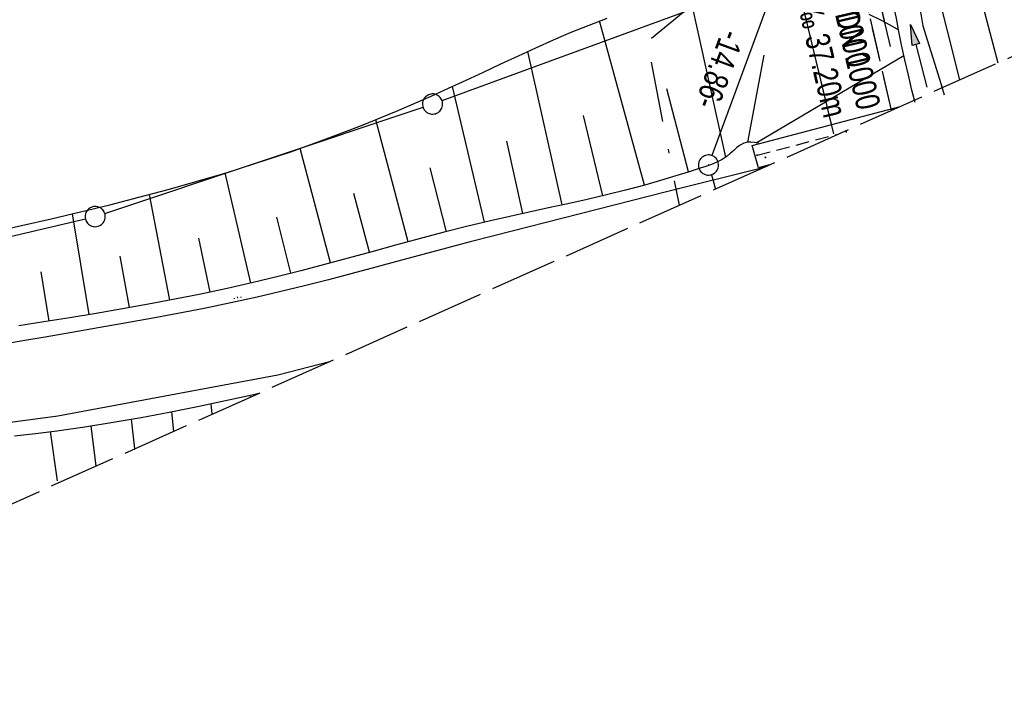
# Model space of a CAD drawing. Extents: x 509202 to 509841, y 456298 to 457260.
# Tile 4 of 56: x 509610 to 509683, y 456298 to 456348. Entities that reach past the tile are written whole.
import ezdxf

# ---------------------------------------------------------------- set-up
doc = ezdxf.new("R2010")
doc.units = 0
doc.header["$LTSCALE"] = 10
doc.header["$MEASUREMENT"] = 0
for name, pattern in [('ACAD_ISO16W100', [73, 15, -6.5, 15, -6.5, 15, -7, 1, -7]), ('AUSGEZOGEN', [0]), ('LT00', [0]), ('LT12', [0.4, 0.3, -0.1]), ('LT14', [0.6, 0.5, -0.1]), ('LT17', [0.15, 0.1, -0.05]), ('STRICHLINIE2', [0.375, 0.25, -0.125])]:
    doc.linetypes.add(name, pattern=pattern)
doc.layers.get('0').update_dxf_attribs({"linetype": 'LT00'})
for name, color, linetype in [('--EK_FBR', 1, 'LT00'), ('--EK_Halt-Pfeil', 4, 'LT00'), ('--EK_Haltung', 7, 'STRICHLINIE2'), ('--EK_Haltung-Text', 140, 'LT00'), ('--EL_DFK_AB_L', 21, 'LT00'), ('--EL_DFK_AB_P', 7, 'LT00'), ('--EL_Halt-Pfeil', 4, 'LT00'), ('--EL_Haltung', 182, 'STRICHLINIE2'), ('--EL_Haltung-Text', 182, 'LT00'), ('ABSTAND', 8, 'LT00'), ('BAB-KABEL', 220, 'ACAD_ISO16W100'), ('DFK_AB_L', 21, 'LT00'), ('DFK_AB_P', 7, 'LT00'), ('DFK_GZPKT', 250, 'LT00'), ('DFK_KATASTER', 250, 'LT00'), ('DFK_TOPO-ANL', 252, 'LT00'), ('DL', 182, 'LT12'), ('DL_PFEIL', 201, 'LT00'), ('DL_TEXT', 182, 'LT00'), ('PFEIL', 140, 'AUSGEZOGEN'), ('V114_AFBR_BAB', 250, 'LT00'), ('V114_BOESCH', 250, 'LT00'), ('V114_BOSCHUNG', 250, 'LT00'), ('V114_BR_KAPPE', 30, 'LT00'), ('V114_BR_WID', 30, 'LT17'), ('V114_GRABEN', 250, 'LT00'), ('V114_LD_MARK', 250, 'LT00'), ('V114_ZAUN', 40, 'LT00'), ('V115_AFBR_BAB', 250, 'LT00'), ('V115_BOESCH', 250, 'LT00'), ('V115_BOSCHUNG', 250, 'LT00'), ('V115_BR_KAPPE', 30, 'LT00'), ('V115_BR_WID', 30, 'LT17'), ('V115_GRABEN', 250, 'LT00'), ('V115_LD_MARK', 250, 'LT00'), ('V115_ZAUN', 40, 'LT00')]:
    doc.layers.add(name, color=color, linetype=linetype)
doc.layers.add('-BLATT_114-RAND', color=7, linetype='LT14', plot=False)
doc.styles.add('Haltungsbeschriftung', font='ARIAL.TTF', dxfattribs={"width": 0.75})
doc.styles.get("Standard").update_dxf_attribs({"font": 'ARIAL.TTF'})

# ---------------------------------------------------------------- blocks, each defined once
blk = doc.blocks.new('SYMB7010')
at = {"color": 0, "linetype": 'ByBlock'}
for points in [[(-0.031408, 0.499213), (-0.093728, 0.49134), (-0.15457, 0.475719), (-0.212975, 0.452595), (-0.268021, 0.422333), (-0.31884, 0.385411), (-0.36463, 0.342411), (-0.40467, 0.29401), (-0.438329, 0.240973), (-0.465074, 0.184136), (-0.484486, 0.124395), (-0.496256, 0.062692), (-0.5002, 0)], [(0.5002, 0), (0.496256, 0.062692), (0.484485, 0.124395), (0.465074, 0.184136), (0.438329, 0.240973), (0.40467, 0.29401), (0.36463, 0.342411), (0.31884, 0.385411), (0.268021, 0.422333), (0.212975, 0.452595), (0.15457, 0.475719), (0.093728, 0.49134), (0.031408, 0.499213), (-0.031408, 0.499213)], [(-0.5002, 0), (-0.496256, -0.062692), (-0.484486, -0.124395), (-0.465075, -0.184136), (-0.438329, -0.240973), (-0.404671, -0.29401), (-0.36463, -0.342411), (-0.31884, -0.385411), (-0.268021, -0.422333), (-0.212975, -0.452595), (-0.154571, -0.475719), (-0.093728, -0.49134), (-0.031408, -0.499213), (0.031408, -0.499213)], [(0.031408, -0.499213), (0.093728, -0.491341), (0.15457, -0.475719), (0.212975, -0.452595), (0.268021, -0.422333), (0.31884, -0.385411), (0.36463, -0.342411), (0.404671, -0.294011), (0.438329, -0.240974), (0.465075, -0.184136), (0.484486, -0.124395), (0.496256, -0.062692), (0.500201, 0)]]:
    blk.add_lwpolyline(points, dxfattribs=at)
blk = doc.blocks.new('SYMB7294')
at = {"color": 0, "linetype": 'ByBlock'}
for p, q in [((-0.25, 0), (-0.25, 0.05)), ((0, 0), (0, 0.1)), ((0.25, 0), (0.25, 0.05))]:
    blk.add_line(p, q, dxfattribs=at)
blk = doc.blocks.new('SYMB0003')
at = {"color": 0, "linetype": 'ByBlock'}
for p, q in [((-0.015712, 0), (0.010166, 0.012015)), ((0, -0.021257), (-0.015712, 0)), ((0.010166, 0.012015), (0, -0.021257))]:
    blk.add_line(p, q, dxfattribs=at)
for points in [[(-0.031395, 0.499013), (-0.093691, 0.491144), (-0.154509, 0.475528), (-0.21289, 0.452414), (-0.267913, 0.422164), (-0.318712, 0.385257), (-0.364484, 0.342274), (-0.404509, 0.293893), (-0.438154, 0.240877), (-0.464888, 0.184062), (-0.484292, 0.124345), (-0.496058, 0.062667), (-0.5, 0)], [(0.5, 0), (0.496057, 0.062667), (0.484292, 0.124345), (0.464888, 0.184062), (0.438153, 0.240877), (0.404509, 0.293893), (0.364484, 0.342274), (0.318712, 0.385257), (0.267913, 0.422164), (0.21289, 0.452414), (0.154509, 0.475528), (0.093691, 0.491144), (0.031395, 0.499013), (-0.031395, 0.499013)], [(-0.5, 0), (-0.496058, -0.062667), (-0.484292, -0.124345), (-0.464888, -0.184062), (-0.438154, -0.240877), (-0.404509, -0.293893), (-0.364485, -0.342274), (-0.318712, -0.385257), (-0.267914, -0.422164), (-0.21289, -0.452414), (-0.154509, -0.475529), (-0.093691, -0.491144), (-0.031395, -0.499014), (0.031395, -0.499014)], [(0.031395, -0.499014), (0.093691, -0.491144), (0.154509, -0.475529), (0.21289, -0.452414), (0.267914, -0.422164), (0.318712, -0.385257), (0.364485, -0.342274), (0.404509, -0.293893), (0.438154, -0.240877), (0.464889, -0.184062), (0.484292, -0.124345), (0.496058, -0.062667), (0.5, 0)]]:
    blk.add_lwpolyline(points, dxfattribs=at)
blk = doc.blocks.new('Pfreil3')
at = {"layer": 'PFEIL'}
blk.add_hatch(color=256, dxfattribs=at).paths.add_polyline_path([(-1.549, 0.273), (-1.549, -0.273), (0, 0)])
for p, q in [((-1.549, 0), (-4.831, 0)), ((-1.549, -0.273), (-1.549, 0.273)), ((-1.549, 0.273), (0, 0)), ((0, 0), (-1.549, -0.273))]:
    blk.add_line(p, q, dxfattribs=at)
blk = doc.blocks.new('SYMB0011')
at = {"color": 0, "linetype": 'ByBlock'}
for p, q in [((0.5, 0), (-0.5, 0)), ((0, 0.5), (0, -0.5))]:
    blk.add_line(p, q, dxfattribs=at)
blk = doc.blocks.new('SYMB0070')
at = {"color": 0, "linetype": 'ByBlock'}
for p, q in [((-0.5, 0), (0.2, 0)), ((0.5, 0), (0.2, 0.1)), ((0.2, 0.1), (0.2, 0)), ((0.468, 0), (0.21, 0.086)), ((0.21, 0.086), (0.21, -0.086)), ((0.21, -0.086), (0.468, 0)), ((0.22, -0.072), (0.437, 0)), ((0.23, -0.058), (0.405, 0)), ((0.24, -0.045), (0.374, 0)), ((0.342, 0), (0.25, 0.031)), ((0.25, 0.031), (0.25, -0.031)), ((0.25, -0.031), (0.342, 0)), ((0.26, -0.017), (0.31, 0)), ((0.27, -0.003), (0.279, 0))]:
    blk.add_line(p, q, dxfattribs=at)
for points in [[(0.2, 0), (0.2, -0.1), (0.5, 0)], [(0.437, 0), (0.22, 0.072), (0.22, -0.072)], [(0.405, 0), (0.23, 0.058), (0.23, -0.058)], [(0.374, 0), (0.24, 0.045), (0.24, -0.045)], [(0.31, 0), (0.26, 0.017), (0.26, -0.017)], [(0.279, 0), (0.27, 0.003), (0.27, -0.003)]]:
    blk.add_lwpolyline(points, dxfattribs=at)

msp = doc.modelspace()

# ---------------------------------------------------------------- linework, layer by layer
at = {"layer": '--EK_FBR'}
for points in [[(509679.576, 456343.273), (509677.744, 456350.581), (509676.985, 456353.563), (509676.208, 456356.54), (509675.414, 456359.512), (509674.606, 456362.482), (509673.789, 456365.448), (509672.963, 456368.412), (509672.133, 456371.375), (509671.301, 456374.338), (509670.134, 456378.494), (509668.968, 456382.65), (509667.8, 456386.805), (509666.629, 456390.96), (509665.454, 456395.113), (509664.273, 456399.265), (509662.604, 456405.086), (509660.919, 456410.903), (509659.217, 456416.715), (509657.497, 456422.521), (509656.068, 456427.292), (509654.627, 456432.059)], [(509679.576, 456343.273), (509677.744, 456350.581), (509676.985, 456353.563), (509676.208, 456356.54), (509675.414, 456359.512), (509674.606, 456362.482), (509673.789, 456365.448), (509672.963, 456368.412), (509672.133, 456371.375), (509671.301, 456374.338), (509670.134, 456378.494), (509668.968, 456382.65), (509667.8, 456386.805), (509666.629, 456390.96), (509665.454, 456395.113), (509664.273, 456399.265), (509662.604, 456405.086), (509660.919, 456410.903), (509659.217, 456416.715), (509657.497, 456422.521), (509656.672, 456425.275)], [(509664.987, 456336.751), (509664.602, 456336.651), (509657.727, 456334.929), (509644.876, 456331.656), (509643.112, 456331.2), (509641.35, 456330.734), (509639.591, 456330.262), (509637.832, 456329.787), (509636.072, 456329.313), (509634.312, 456328.844), (509632.549, 456328.384), (509630.782, 456327.935), (509629.012, 456327.502), (509627.236, 456327.089), (509625.274, 456326.659), (509623.306, 456326.254), (509621.333, 456325.869), (509619.358, 456325.501), (509617.382, 456325.146), (509615.406, 456324.801), (509613.432, 456324.46), (509611.462, 456324.122), (509609.786, 456323.833), (509608.112, 456323.547)], [(509664.987, 456336.751), (509664.602, 456336.651), (509657.727, 456334.929), (509644.876, 456331.656), (509643.112, 456331.2), (509641.35, 456330.734), (509639.591, 456330.262), (509637.832, 456329.787), (509636.072, 456329.313), (509634.312, 456328.844), (509632.549, 456328.384), (509630.782, 456327.935), (509629.012, 456327.502), (509627.236, 456327.089), (509625.274, 456326.659), (509623.306, 456326.254), (509621.333, 456325.869), (509619.358, 456325.501), (509617.382, 456325.146), (509615.406, 456324.801), (509613.432, 456324.46), (509611.462, 456324.122), (509609.786, 456323.833), (509608.112, 456323.547)], [(509593.205, 456315.7), (509612.399, 456318.258), (509628.788, 456321.311), (509632.735, 456322.335)], [(509593.205, 456315.7), (509612.399, 456318.258), (509628.788, 456321.311), (509632.735, 456322.335)]]:
    msp.add_lwpolyline(points, dxfattribs=at)
at = {"layer": '--EK_Haltung'}
msp.add_line((509674.498, 456341.003), (509670.69, 456357.412), dxfattribs=at)
at = {"layer": '--EL_DFK_AB_L'}
for p, q in [((509665.732, 456350.176), (509661.119, 456337.633)), ((509661.074, 456336.211), (509661.391, 456335.144))]:
    msp.add_line(p, q, dxfattribs=at)
at = {"layer": '--EL_Haltung'}
msp.add_line((509674.498, 456341.003), (509670.69, 456357.412), dxfattribs=at)
at = {"layer": '-BLATT_114-RAND'}
msp.add_lwpolyline([(509201.601, 457142.825), (509579.071, 456298.348), (509841.087, 456415.466), (509463.617, 457259.943), (509201.601, 457142.825)], dxfattribs=at)
at = {"layer": 'BAB-KABEL', "ltscale": 0.03, "flags": 128}
msp.add_lwpolyline([(509310.397, 457191.455), (509314.935, 457182.403), (509327.66, 457157.094), (509343.187, 457126.022), (509353.104, 457106.758), (509363.321, 457084.915), (509375.621, 457061.023), (509384.153, 457045.767), (509397.858, 457019.34), (509408.066, 456999.062), (509420.087, 456973.888), (509435.471, 456943.271), (509446.241, 456921.444), (509454.936, 456903.795), (509461.516, 456890.214), (509469.628, 456874.404), (509477.312, 456859.329), (509483.329, 456847.572), (509491.021, 456833.158), (509501.09, 456813.152), (509506.259, 456802.264), (509513.665, 456785.62), (509521.93, 456766.04), (509526.539, 456755.153), (509531.439, 456742.537), (509534.931, 456733.883), (509544.021, 456711.792), (509550.592, 456695.843), (509560.174, 456669.924), (509577.78, 456627.358), (509581.452, 456623.887), (509581.081, 456619.183), (509584.721, 456608.071), (509600.908, 456566.528), (509604.911, 456555.37), (509610.192, 456542.556), (509618.674, 456519.883), (509627.397, 456496.01), (509636.934, 456469.156), (509646.666, 456441.468), (509670.817, 456365.754), (509672.677, 456359.45), (509656.284, 456346.091), (509658.672, 456333.929)], dxfattribs=at)
at = {"layer": 'DFK_AB_L'}
for p, q in [((509665.732, 456350.176), (509661.119, 456337.633)), ((509661.074, 456336.211), (509661.391, 456335.144))]:
    msp.add_line(p, q, dxfattribs=at)
at = {"layer": 'DFK_KATASTER'}
for p, q in [((509641.015, 456341.728), (509665.286, 456350.622)), ((509615.892, 456333.326), (509639.599, 456341.232)), ((509597.671, 456328.981), (509614.45, 456332.917))]:
    msp.add_line(p, q, dxfattribs=at)
at = {"layer": 'DL'}
msp.add_line((509674.498, 456341.003), (509670.69, 456357.412), dxfattribs=at)
at = {"layer": 'V114_AFBR_BAB'}
for points in [[(509679.576, 456343.273), (509677.744, 456350.581), (509676.985, 456353.563), (509676.208, 456356.54), (509675.414, 456359.512), (509674.606, 456362.482), (509673.789, 456365.448), (509672.963, 456368.412), (509672.133, 456371.375), (509671.301, 456374.338), (509670.134, 456378.494), (509668.968, 456382.65), (509667.8, 456386.805), (509666.629, 456390.96), (509665.454, 456395.113), (509664.273, 456399.265), (509662.604, 456405.086), (509660.919, 456410.903), (509659.217, 456416.715), (509657.497, 456422.521), (509656.068, 456427.292), (509654.627, 456432.059)], [(509664.987, 456336.751), (509664.602, 456336.651), (509657.727, 456334.929), (509644.876, 456331.656), (509643.112, 456331.2), (509641.35, 456330.734), (509639.591, 456330.262), (509637.832, 456329.787), (509636.072, 456329.313), (509634.312, 456328.844), (509632.549, 456328.384), (509630.782, 456327.935), (509629.012, 456327.502), (509627.236, 456327.089), (509625.274, 456326.659), (509623.306, 456326.254), (509621.333, 456325.869), (509619.358, 456325.501), (509617.382, 456325.146), (509615.406, 456324.801), (509613.432, 456324.46), (509611.462, 456324.122), (509609.786, 456323.833), (509608.112, 456323.547)], [(509593.205, 456315.7), (509612.399, 456318.258), (509628.788, 456321.311), (509632.735, 456322.335)]]:
    msp.add_lwpolyline(points, dxfattribs=at)
at = {"layer": 'V114_BOESCH'}
for points in [[(509672.809, 456348.161), (509673.71, 456347.703), (509674.359, 456347.355), (509675.007, 456347.003)], [(509607.49, 456331.923), (509609.692, 456332.416), (509611.889, 456332.92), (509614.08, 456333.438), (509616.264, 456333.974), (509618.441, 456334.531), (509620.612, 456335.112), (509622.774, 456335.721), (509624.928, 456336.359), (509627.073, 456337.031), (509629.74, 456337.922), (509632.389, 456338.869), (509635.018, 456339.873), (509637.621, 456340.933), (509640.196, 456342.049), (509641.503, 456342.64), (509642.804, 456343.242), (509644.102, 456343.849), (509645.399, 456344.458), (509646.698, 456345.062), (509648.003, 456345.658), (509649.314, 456346.242), (509650.636, 456346.808), (509651.97, 456347.352), (509653.319, 456347.87)], [(509664.575, 456338.546), (509664.295, 456338.604), (509664.02, 456338.64), (509663.757, 456338.633), (509663.483, 456338.555), (509663.225, 456338.414), (509662.978, 456338.229), (509662.736, 456338.019), (509662.494, 456337.801), (509662.246, 456337.594), (509661.873, 456337.343), (509661.481, 456337.139), (509661.076, 456336.973), (509660.662, 456336.829), (509660.244, 456336.696), (509659.339, 456336.408), (509658.434, 456336.121), (509657.527, 456335.84), (509656.112, 456335.432), (509654.688, 456335.054), (509653.257, 456334.701), (509651.821, 456334.367), (509650.381, 456334.045), (509648.94, 456333.731), (509647.498, 456333.418), (509646.057, 456333.1), (509644.619, 456332.772), (509642.843, 456332.344), (509641.073, 456331.896), (509639.306, 456331.432), (509637.543, 456330.958), (509635.78, 456330.479), (509634.018, 456329.999), (509632.254, 456329.525), (509630.487, 456329.06), (509628.716, 456328.61), (509626.939, 456328.18), (509625.003, 456327.74), (509623.061, 456327.327), (509621.113, 456326.938), (509619.161, 456326.57), (509617.208, 456326.22), (509615.255, 456325.886), (509613.302, 456325.565), (509611.353, 456325.253), (509609.497, 456324.963)], [(509609.177, 456316.765), (509610.746, 456316.947), (509612.314, 456317.145), (509614.412, 456317.442), (509616.509, 456317.775), (509618.605, 456318.139), (509620.699, 456318.532), (509622.791, 456318.949), (509624.88, 456319.388), (509626.966, 456319.844), (509627.364, 456319.934)]]:
    msp.add_lwpolyline(points, dxfattribs=at)
at = {"layer": 'V114_BOSCHUNG'}
for p, q in [((509662.154, 456337.526), (509659.465, 456349.699)), ((509656.094, 456335.427), (509652.742, 456347.653)), ((509649.972, 456333.956), (509647.41, 456345.389)), ((509663.792, 456338.636), (509665.014, 456345.105)), ((509664.41, 456338.581), (509675.422, 456345.078)), ((509644.179, 456332.668), (509641.785, 456342.77)), ((509659.384, 456336.429), (509657.747, 456342.609)), ((509638.5, 456331.217), (509636.088, 456340.301)), ((509652.998, 456334.639), (509651.556, 456340.613)), ((509647.041, 456333.318), (509645.832, 456338.706)), ((509632.709, 456329.646), (509630.449, 456338.169)), ((509626.764, 456328.139), (509624.859, 456336.338)), ((509641.342, 456331.965), (509640.14, 456336.73)), ((509620.742, 456326.867), (509619.221, 456334.737)), ((509635.617, 456330.434), (509634.442, 456334.816)), ((509614.729, 456325.798), (509613.489, 456333.297)), ((509629.748, 456328.87), (509628.703, 456333.046)), ((509623.753, 456327.472), (509622.903, 456331.493)), ((509617.733, 456326.313), (509617.049, 456330.156)), ((509611.745, 456325.315), (509611.164, 456328.967)), ((509626.736, 456319.654), (509626.72, 456319.79)), ((509623.905, 456318.388), (509623.821, 456319.163)), ((509618.142, 456315.812), (509617.896, 456318.012)), ((509621.033, 456317.104), (509620.879, 456318.567)), ((509615.256, 456314.522), (509614.875, 456317.513)), ((509612.373, 456313.421), (509611.859, 456317.086))]:
    msp.add_line(p, q, dxfattribs=at)
at = {"layer": 'V114_BR_KAPPE'}
msp.add_lwpolyline([(509665.394, 456336.933), (509664.585, 456336.721), (509664.103, 456338.385), (509675.128, 456341.284)], dxfattribs=at)
at = {"layer": 'V114_BR_WID'}
msp.add_line((509664.482, 456337.651), (509670.597, 456339.259), dxfattribs=at)
at = {"layer": 'V114_GRABEN'}
for points in [[(509671.022, 456363.26, 0.038875), (509673.086, 456358.793, -0.076565), (509676.835, 456347.295), (509677.281, 456345.861), (509677.725, 456344.426), (509678.165, 456342.988), (509678.257, 456342.683)], [(509676.206, 456341.766), (509676.018, 456342.499), (509675.749, 456343.622), (509675.494, 456344.748), (509675.248, 456345.875), (509675.007, 456347.003, 0.062373), (509671.729, 456358.165, 0.018777), (509669.761, 456362.132)]]:
    msp.add_lwpolyline(points, format="xyb", dxfattribs=at)
for points in [[(509676.206, 456341.766), (509676.018, 456342.499), (509675.749, 456343.622), (509675.494, 456344.748), (509675.248, 456345.875), (509675.007, 456347.003)], [(509676.835, 456347.295), (509677.281, 456345.861), (509677.725, 456344.426), (509678.165, 456342.988), (509678.257, 456342.683)]]:
    msp.add_lwpolyline(points, dxfattribs=at)
at = {"layer": 'V114_LD_MARK'}
msp.add_lwpolyline([(509654.824, 456441.75), (509658.996, 456427.97), (509663.089, 456414.166), (509667.102, 456400.339), (509671.294, 456385.566), (509675.396, 456370.767), (509679.406, 456355.944), (509682.416, 456344.542)], dxfattribs=at)
at = {"layer": 'V114_ZAUN'}
msp.add_lwpolyline([(509667.61, 456352.741), (509667.582, 456349.959), (509670.005, 456339.937)], dxfattribs=at)
at = {"layer": 'V115_AFBR_BAB'}
for points in [[(509679.576, 456343.273), (509677.744, 456350.581), (509676.985, 456353.563), (509676.208, 456356.54), (509675.414, 456359.512), (509674.606, 456362.482), (509673.789, 456365.448), (509672.963, 456368.412), (509672.133, 456371.375), (509671.301, 456374.338), (509670.134, 456378.494), (509668.968, 456382.65), (509667.8, 456386.805), (509666.629, 456390.96), (509665.454, 456395.113), (509664.273, 456399.265), (509662.604, 456405.086), (509660.919, 456410.903), (509659.217, 456416.715), (509657.497, 456422.521), (509656.672, 456425.275)], [(509664.987, 456336.751), (509664.602, 456336.651), (509657.727, 456334.929), (509644.876, 456331.656), (509643.112, 456331.2), (509641.35, 456330.734), (509639.591, 456330.262), (509637.832, 456329.787), (509636.072, 456329.313), (509634.312, 456328.844), (509632.549, 456328.384), (509630.782, 456327.935), (509629.012, 456327.502), (509627.236, 456327.089), (509625.274, 456326.659), (509623.306, 456326.254), (509621.333, 456325.869), (509619.358, 456325.501), (509617.382, 456325.146), (509615.406, 456324.801), (509613.432, 456324.46), (509611.462, 456324.122), (509609.786, 456323.833), (509608.112, 456323.547)], [(509593.205, 456315.7), (509612.399, 456318.258), (509628.788, 456321.311), (509632.735, 456322.335)]]:
    msp.add_lwpolyline(points, dxfattribs=at)
at = {"layer": 'V115_BOESCH'}
for points in [[(509672.809, 456348.161), (509673.71, 456347.703), (509674.359, 456347.356), (509675.007, 456347.003)], [(509607.49, 456331.923), (509609.692, 456332.416), (509611.889, 456332.92), (509614.08, 456333.438), (509616.264, 456333.974), (509618.441, 456334.531), (509620.612, 456335.112), (509622.774, 456335.721), (509624.928, 456336.359), (509627.073, 456337.031), (509629.74, 456337.922), (509632.389, 456338.869), (509635.018, 456339.873), (509637.621, 456340.933), (509640.196, 456342.049), (509641.503, 456342.64), (509642.804, 456343.242), (509644.102, 456343.849), (509645.399, 456344.458), (509646.699, 456345.062), (509648.003, 456345.658), (509649.314, 456346.242), (509650.636, 456346.808), (509651.97, 456347.352), (509653.319, 456347.87)], [(509664.575, 456338.546), (509664.295, 456338.604), (509664.02, 456338.64), (509663.757, 456338.633), (509663.483, 456338.555), (509663.225, 456338.414), (509662.978, 456338.229), (509662.736, 456338.019), (509662.494, 456337.801), (509662.246, 456337.594), (509661.873, 456337.343), (509661.481, 456337.14), (509661.076, 456336.972), (509660.662, 456336.829), (509660.244, 456336.696), (509659.339, 456336.408), (509658.434, 456336.121), (509657.527, 456335.84), (509656.112, 456335.432), (509654.688, 456335.054), (509653.257, 456334.701), (509651.821, 456334.367), (509650.381, 456334.045), (509648.94, 456333.731), (509647.498, 456333.418), (509646.057, 456333.1), (509644.619, 456332.772), (509642.843, 456332.344), (509641.073, 456331.896), (509639.306, 456331.432), (509637.543, 456330.958), (509635.78, 456330.479), (509634.018, 456329.999), (509632.254, 456329.525), (509630.487, 456329.06), (509628.716, 456328.61), (509626.939, 456328.18), (509625.003, 456327.74), (509623.061, 456327.327), (509621.113, 456326.938), (509619.161, 456326.57), (509617.208, 456326.22), (509615.255, 456325.886), (509613.302, 456325.564), (509611.353, 456325.253), (509609.497, 456324.963)], [(509609.177, 456316.765), (509610.746, 456316.947), (509612.314, 456317.145), (509614.412, 456317.442), (509616.509, 456317.775), (509618.605, 456318.139), (509620.699, 456318.532), (509622.791, 456318.949), (509624.88, 456319.388), (509626.966, 456319.844), (509627.364, 456319.934)]]:
    msp.add_lwpolyline(points, dxfattribs=at)
at = {"layer": 'V115_BOSCHUNG'}
for p, q in [((509662.154, 456337.526), (509659.465, 456349.699)), ((509656.094, 456335.427), (509652.742, 456347.653)), ((509649.972, 456333.956), (509647.41, 456345.389)), ((509663.792, 456338.636), (509665.014, 456345.105)), ((509664.41, 456338.581), (509675.422, 456345.078)), ((509644.179, 456332.668), (509641.785, 456342.77)), ((509659.384, 456336.429), (509657.747, 456342.609)), ((509638.5, 456331.216), (509636.088, 456340.3)), ((509652.998, 456334.639), (509651.556, 456340.613)), ((509647.041, 456333.318), (509645.832, 456338.706)), ((509632.709, 456329.646), (509630.449, 456338.169)), ((509626.764, 456328.139), (509624.859, 456336.338)), ((509641.342, 456331.965), (509640.14, 456336.73)), ((509620.742, 456326.867), (509619.221, 456334.737)), ((509635.617, 456330.434), (509634.442, 456334.816)), ((509614.729, 456325.798), (509613.489, 456333.297)), ((509629.748, 456328.87), (509628.703, 456333.046)), ((509623.753, 456327.472), (509622.903, 456331.493)), ((509617.733, 456326.313), (509617.049, 456330.156)), ((509611.745, 456325.315), (509611.164, 456328.967)), ((509626.736, 456319.654), (509626.72, 456319.79)), ((509623.905, 456318.388), (509623.821, 456319.163)), ((509618.142, 456315.812), (509617.896, 456318.012)), ((509621.033, 456317.104), (509620.879, 456318.567)), ((509615.256, 456314.522), (509614.875, 456317.513)), ((509612.373, 456313.421), (509611.859, 456317.086))]:
    msp.add_line(p, q, dxfattribs=at)
at = {"layer": 'V115_BR_KAPPE'}
msp.add_lwpolyline([(509665.394, 456336.933), (509664.585, 456336.721), (509664.103, 456338.385), (509675.127, 456341.284)], dxfattribs=at)
at = {"layer": 'V115_BR_WID'}
msp.add_line((509664.482, 456337.651), (509670.597, 456339.259), dxfattribs=at)
at = {"layer": 'V115_GRABEN'}
for points in [[(509671.022, 456363.26, 0.038875), (509673.086, 456358.793, -0.076565), (509676.835, 456347.295), (509677.281, 456345.861), (509677.725, 456344.426), (509678.165, 456342.988), (509678.417, 456342.149)], [(509676.253, 456341.58), (509676.018, 456342.499), (509675.749, 456343.622), (509675.494, 456344.748), (509675.248, 456345.875), (509675.007, 456347.003, 0.062373), (509671.729, 456358.165, 0.018777), (509669.761, 456362.132)]]:
    msp.add_lwpolyline(points, format="xyb", dxfattribs=at)
at = {"layer": 'V115_LD_MARK'}
msp.add_lwpolyline([(509659.701, 456425.594), (509663.089, 456414.166), (509667.102, 456400.339), (509671.294, 456385.566), (509675.395, 456370.767), (509679.406, 456355.944), (509682.416, 456344.542)], dxfattribs=at)
at = {"layer": 'V115_ZAUN'}
msp.add_lwpolyline([(509667.61, 456352.741), (509667.582, 456349.959), (509670.172, 456339.244)], dxfattribs=at)

# ---------------------------------------------------------------- block references
at = {"layer": '--EK_Halt-Pfeil', "xscale": 4.000000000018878, "yscale": 4, "zscale": 4, "rotation": 103.0674400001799}
msp.add_blockref('SYMB0070', (509673.96, 456347.698), dxfattribs=at)
at = {"layer": '--EL_DFK_AB_P', "xscale": 1.500000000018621, "yscale": 1.5, "zscale": 1.5, "rotation": 264.7377099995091}
msp.add_blockref('SYMB0003', (509660.86, 456336.93), dxfattribs=at)
at = {"layer": '--EL_Halt-Pfeil', "xscale": 4.000000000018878, "yscale": 4, "zscale": 4, "rotation": 103.0674400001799}
msp.add_blockref('SYMB0070', (509673.96, 456347.698), dxfattribs=at)
at = {"layer": 'DFK_AB_P', "xscale": 1.500000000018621, "yscale": 1.5, "zscale": 1.5, "rotation": 264.7377099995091}
msp.add_blockref('SYMB0003', (509660.86, 456336.93), dxfattribs=at)
at = {"layer": 'DFK_GZPKT', "xscale": 1.500000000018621, "yscale": 1.5, "zscale": 1.5, "rotation": 264.7377099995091}
for p in [(509640.31, 456341.47), (509615.18, 456333.09)]:
    msp.add_blockref('SYMB7010', p, dxfattribs=at)
at = {"layer": 'DFK_TOPO-ANL', "rotation": 12.11425999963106}
msp.add_blockref('SYMB7294', (509625.81, 456327.009), dxfattribs=at)
at = {"layer": 'DL_PFEIL', "xscale": 4.000000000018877, "yscale": 4, "zscale": 4, "rotation": 103.0674400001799}
msp.add_blockref('SYMB0070', (509673.508, 456349.646), dxfattribs=at)
at = {"layer": 'PFEIL', "rotation": 104.5023017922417}
msp.add_blockref('Pfreil3', (509675.919, 456347.399), dxfattribs=at)
at = {"layer": 'V114_BR_WID', "xscale": 0.1000000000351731, "yscale": 0.09999999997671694, "zscale": 0.1, "rotation": 294.0840000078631}
for p in [(509664.482, 456337.651), (509665.096, 456337.491)]:
    msp.add_blockref('SYMB0011', p, dxfattribs=at)
at = {"layer": 'V115_BR_WID', "xscale": 0.1000000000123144, "yscale": 0.09999999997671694, "zscale": 0.1, "rotation": 275.9993999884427}
for p in [(509671.126, 456339.398), (509664.482, 456337.651), (509665.096, 456337.491)]:
    msp.add_blockref('SYMB0011', p, dxfattribs=at)

# ---------------------------------------------------------------- texts
at = {"layer": '--EK_Haltung-Text', "style": 'Haltungsbeschriftung', "width": 0.75}
for s, p in [('18.0‰ 37.20m', (509666.665, 456352.388)), ('StBR DN 1000', (509669.159, 456352.967))]:
    msp.add_text(s, height=1.8, rotation=-76.93256, dxfattribs=at).set_placement(p)
at = {"layer": '--EL_Haltung-Text', "style": 'Haltungsbeschriftung', "width": 0.75}
msp.add_text('StBR DN 1000', height=1.8, rotation=-76.93256, dxfattribs=at).set_placement((509669.159, 456352.967))
at = {"layer": 'ABSTAND', "width": 0.75}
msp.add_text(' -14.86-', height=1.8, rotation=-110.19169, dxfattribs=at).set_placement((509662.069, 456347.619))
at = {"layer": 'DL_TEXT', "style": 'Haltungsbeschriftung', "width": 0.75}
msp.add_text('StBR 1000', height=1.8, rotation=-76.93256, dxfattribs=at).set_placement((509669.177, 456352.947))

doc.saveas('drawing.dxf')
